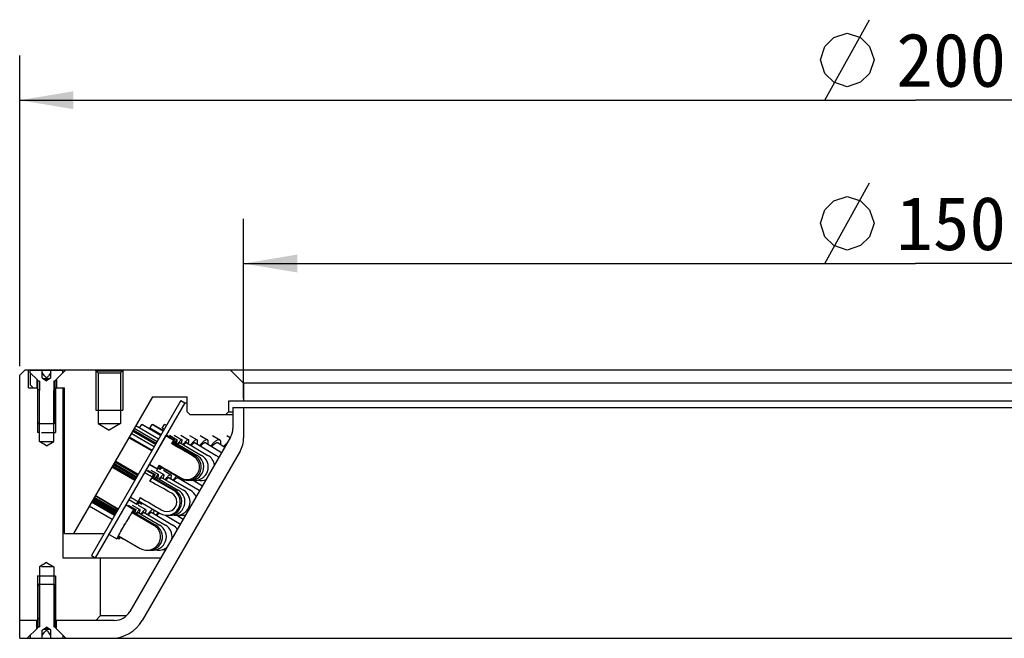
# Model space of a CAD drawing. Header units: millimetres. Extents: x 72 to 224, y 17 to 261.
# Tile 2 of 3: x 84 to 139, y 227 to 261. Entities that reach past the tile are written whole.
import ezdxf
from ezdxf.enums import TextEntityAlignment as Align

# ---------------------------------------------------------------- set-up
doc = ezdxf.new("R2010")
doc.units = ezdxf.units.MM
doc.header["$LTSCALE"] = 23.1
doc.layers.get('0').update_dxf_attribs({"linetype": 'CONTINUOUS'})
doc.layers.add('00_COMPONENTS', color=7, linetype='CONTINUOUS')
doc.layers.add('51__DRAFT_DIMS', color=7, linetype='CONTINUOUS')
doc.styles.get("Standard").update_dxf_attribs({"font": 'simfang.ttf'})
doc.dimstyles.new('DIMSTYLE_2', dxfattribs={"dimtxt": 3, "dimasz": 3, "dimexe": 2.5, "dimexo": 0.5, "dimgap": 0.75, "dimtad": 1, "dimlfac": 2, "dimdsep": 46, "dimtxsty": 'STANDARD', "dimblk": '_FILLED', "dimblk1": '_FILLED', "dimblk2": '_FILLED', "dimcen": 0.09, "dimclrt": 3, "dimazin": 2, "dimtp": 0.5, "dimtm": 0.5, "dimtfac": 1, "dimtofl": 0, "dimtmove": 0, "dimatfit": 3, "dimldrblk": '_FILLED', "dimfxl": 1, "dimtolj": 1, "dimarcsym": 0})

# ---------------------------------------------------------------- blocks, each defined once
blk = doc.blocks.new('_FILLED')
at = {"color": 0, "linetype": 'ByBlock'}
blk.add_solid([(0, 0), (-1, 0.167), (-1, -0.167)], dxfattribs=at)
blk = doc.blocks.new('*D2')
at = {"layer": '51__DRAFT_DIMS', "color": 4}
for p, q in [((96.952, 240.129), (96.952, 250.166)), ((171.952, 240.129), (171.952, 250.166)), ((96.952, 247.666), (134.452, 247.666)), ((171.952, 247.666), (134.452, 247.666))]:
    blk.add_line(p, q, dxfattribs=at)
at = {"layer": '51__DRAFT_DIMS', "color": 4, "xscale": 3, "yscale": 3, "zscale": 3, "rotation": 180}
blk.add_blockref('_FILLED', (96.952, 247.666), dxfattribs=at)
at = {"layer": '51__DRAFT_DIMS', "color": 4, "xscale": 3, "yscale": 3, "zscale": 3}
blk.add_blockref('_FILLED', (171.952, 247.666), dxfattribs=at)
at = {"layer": '51__DRAFT_DIMS', "color": 3}
blk.add_text('150', height=3, dxfattribs=at).set_placement((136.452, 248.416), align=Align.CENTER)
blk = doc.blocks.new('*D3')
at = {"layer": '51__DRAFT_DIMS', "color": 4}
for p, q in [((84.452, 241.928), (84.452, 259.29)), ((184.452, 241.929), (184.452, 259.29)), ((84.452, 256.79), (134.452, 256.79)), ((184.452, 256.79), (134.452, 256.79))]:
    blk.add_line(p, q, dxfattribs=at)
at = {"layer": '51__DRAFT_DIMS', "color": 4, "xscale": 3, "yscale": 3, "zscale": 3, "rotation": 180}
blk.add_blockref('_FILLED', (84.452, 256.79), dxfattribs=at)
at = {"layer": '51__DRAFT_DIMS', "color": 4, "xscale": 3, "yscale": 3, "zscale": 3}
blk.add_blockref('_FILLED', (184.452, 256.79), dxfattribs=at)
at = {"layer": '51__DRAFT_DIMS', "color": 3}
blk.add_text('200', height=3, dxfattribs=at).set_placement((136.452, 257.54), align=Align.CENTER)

msp = doc.modelspace()

# ---------------------------------------------------------------- linework, layer by layer
at = {"layer": '00_COMPONENTS', "color": 7}
for p, q in [((84.7525, 241.7288), (84.4521, 241.4285)), ((84.4521, 226.7288), (84.4521, 241.4285)), ((84.7525, 241.7288), (183.8485, 241.7288)), ((84.9521, 240.7288), (84.9521, 241.7288)), ((85.0396, 241.7113), (86.8646, 241.7113)), ((85.0396, 241.5663), (85.0396, 241.7113)), ((85.4403, 241.1656), (85.0396, 241.5663)), ((85.0521, 240.8788), (85.0521, 241.5538)), ((85.0553, 241.7106), (85.0557, 241.7288)), ((85.7132, 241.2803), (85.7132, 241.7113)), ((85.846, 241.3863), (85.7132, 241.5742)), ((86.191, 241.5742), (86.0582, 241.3863)), ((86.191, 241.2803), (86.191, 241.7113)), ((86.4639, 241.1656), (87.0271, 241.7288)), ((86.8646, 241.5663), (86.8646, 241.7113)), ((88.6521, 241.7288), (88.8271, 241.5538)), ((88.7021, 241.6788), (90.2021, 241.6788)), ((88.8271, 241.5538), (90.0771, 241.5538)), ((88.8271, 241.5538), (88.8271, 238.7288)), ((90.2521, 241.7288), (90.0771, 241.5538)), ((90.0771, 241.5538), (90.0771, 238.7288)), ((96.9521, 240.9788), (96.2021, 241.7288)), ((85.2021, 240.7288), (85.0521, 240.8788)), ((85.4021, 241.2038), (85.4021, 240.7288)), ((85.5521, 241.0949), (85.4696, 241.0949)), ((85.4696, 238.7613), (85.4696, 241.0949)), ((85.7132, 241.2803), (85.9521, 241.1113)), ((85.7753, 241.2363), (86.1289, 241.2363)), ((85.9521, 241.2363), (85.8932, 241.153)), ((85.9521, 241.1113), (85.9521, 241.2803)), ((86.191, 241.2803), (85.9521, 241.1113)), ((86.011, 241.153), (85.9521, 241.2363)), ((86.4346, 241.0949), (86.3521, 241.0949)), ((86.4346, 238.7613), (86.4346, 241.0949)), ((86.5021, 241.2038), (86.5021, 240.7288)), ((171.9521, 240.9788), (96.9521, 240.9788)), ((96.9521, 240.9788), (96.9521, 239.9788)), ((84.9521, 240.7288), (85.4696, 240.7288)), ((85.5521, 240.5663), (85.3896, 240.7288)), ((85.5555, 240.5663), (85.5521, 240.5663)), ((85.5521, 237.7288), (85.5521, 240.5663)), ((86.3521, 240.5663), (86.5146, 240.7288)), ((86.3521, 237.7288), (86.3521, 240.5663)), ((86.4346, 240.7288), (86.9521, 240.7288)), ((86.4347, 240.6663), (86.4521, 240.6663)), ((86.8521, 240.7288), (86.8521, 231.2288)), ((86.9521, 232.5834), (86.9521, 240.7288)), ((91.8662, 240.2288), (87.4521, 232.5834)), ((91.8662, 240.2288), (93.8021, 240.2288)), ((93.8021, 239.3788), (93.8021, 240.2288)), ((93.4521, 240.0141), (88.4521, 231.3538)), ((93.6686, 239.8891), (88.6686, 231.2288)), ((93.4521, 240.0141), (93.6686, 239.8891)), ((93.6686, 239.8891), (93.8021, 239.8891)), ((172.8021, 239.9788), (96.1021, 239.9788)), ((96.1021, 239.9788), (96.1021, 239.3788)), ((88.7021, 239.4788), (90.2021, 239.4788)), ((93.8021, 239.3788), (93.9521, 239.2288)), ((93.9521, 239.2288), (96.3521, 239.2288)), ((95.9521, 239.2288), (96.1021, 239.3788)), ((96.1021, 239.3788), (96.3521, 239.3788)), ((96.3521, 239.6288), (172.5521, 239.6288)), ((96.3521, 239.6288), (96.3521, 238.4574)), ((96.9521, 239.6288), (96.9521, 237.9306)), ((85.4696, 238.7613), (85.5196, 238.7113)), ((85.4696, 238.7599), (85.5521, 238.7599)), ((86.3846, 238.7113), (85.5196, 238.7113)), ((86.3521, 238.7599), (86.4346, 238.7599)), ((86.4346, 238.7613), (86.3846, 238.7113)), ((88.8271, 238.7288), (89.4521, 238.3533)), ((88.8271, 238.7288), (90.0771, 238.7288)), ((90.0771, 238.7288), (89.4521, 238.3533)), ((92.206, 237.8558), (90.9299, 238.6071)), ((91.1481, 238.4787), (91.2681, 238.6817)), ((91.2681, 238.6817), (91.316, 238.6579)), ((92.3208, 238.0546), (91.2681, 238.6817)), ((92.3229, 238.0582), (91.316, 238.6579)), ((91.7188, 238.4665), (91.8456, 238.6817)), ((91.8456, 238.6817), (91.9059, 238.6579)), ((92.4663, 238.3066), (91.8456, 238.6817)), ((92.4717, 238.316), (91.9059, 238.6579)), ((92.408, 238.4665), (92.5341, 238.6817)), ((92.5341, 238.6817), (92.6067, 238.6579)), ((92.6439, 238.6142), (92.5341, 238.6817)), ((92.6528, 238.6296), (92.6067, 238.6579)), ((85.5523, 238.2288), (85.4521, 238.2288)), ((85.6693, 238.2288), (86.4521, 238.2288)), ((91.963, 237.4349), (90.6806, 238.1753)), ((92.0356, 237.5606), (90.7535, 238.3015)), ((92.0641, 237.61), (90.7832, 238.3529)), ((92.1207, 237.7081), (90.8418, 238.4545)), ((92.5994, 238.0387), (91.6917, 236.4666)), ((92.3414, 238.0902), (91.7188, 238.4665)), ((92.5192, 238.3982), (92.408, 238.4665)), ((92.6001, 238.0383), (92.5994, 238.0387)), ((92.6632, 238.0744), (93.0958, 237.8244)), ((92.8156, 238.0737), (93.2466, 237.8237)), ((93.0788, 238.0724), (93.5072, 237.8224)), ((93.4522, 238.0705), (93.8767, 237.8205)), ((93.9347, 238.068), (94.3544, 237.818)), ((94.5253, 238.0649), (94.939, 237.8149)), ((95.2223, 238.0611), (95.6289, 237.8111)), ((96.0241, 238.0566), (96.208, 237.9412)), ((85.9521, 237.4885), (85.5521, 237.7288)), ((85.5521, 237.7288), (86.3521, 237.7288)), ((85.9521, 237.4885), (86.3521, 237.7288)), ((91.8247, 237.1953), (90.5423, 237.9358)), ((91.8388, 237.2198), (90.5564, 237.9602)), ((96.2181, 237.9574), (90.6013, 228.2288)), ((93.0329, 237.7895), (92.927, 237.6061)), ((92.9957, 237.6512), (94.2069, 236.9512)), ((93.1463, 237.6506), (94.3532, 236.9506)), ((93.4064, 237.6496), (94.6058, 236.9496)), ((93.7753, 237.6482), (94.9641, 236.9482)), ((94.252, 237.6462), (95.4272, 236.9462)), ((94.8355, 237.6438), (95.7263, 237.1055)), ((95.5242, 237.6408), (95.9014, 237.4088)), ((96.7512, 237.1806), (91.2942, 227.7288)), ((90.9162, 235.6218), (89.6358, 236.3657)), ((90.9549, 235.6887), (89.6745, 236.4326)), ((90.9643, 235.7051), (89.684, 236.449)), ((90.9724, 235.7191), (89.6942, 236.4669)), ((90.985, 235.741), (89.7069, 236.4887)), ((91.0365, 235.8302), (89.7584, 236.5779)), ((91.0492, 235.852), (89.771, 236.5998)), ((91.0664, 235.8819), (89.7912, 236.6349)), ((91.6917, 236.4666), (91.6924, 236.4662)), ((91.7125, 236.4294), (92.1451, 236.1794)), ((92.2302, 236.3993), (92.1243, 236.2158)), ((92.2451, 236.3525), (93.4564, 235.6525)), ((90.8744, 235.5493), (89.592, 236.2898)), ((90.8776, 235.5549), (89.5952, 236.2954)), ((90.901, 235.5954), (89.6192, 236.3369)), ((90.9073, 235.6064), (89.6255, 236.3478)), ((90.398, 235.901), (89.6264, 236.3493)), ((91.4124, 235.9868), (91.4148, 235.9854)), ((91.4993, 236.126), (91.9323, 235.876)), ((91.5806, 236.1256), (92.0128, 235.8756)), ((91.7705, 236.1247), (92.2008, 235.8747)), ((92.0686, 236.1233), (92.4959, 235.8733)), ((92.1949, 236.2372), (92.2934, 236.1801)), ((92.4742, 236.1213), (92.8975, 235.8713)), ((91.8472, 235.7399), (91.7186, 235.5171)), ((91.8323, 235.7028), (93.0447, 235.0028)), ((91.9126, 235.7025), (93.1227, 235.0025)), ((92.1003, 235.7018), (93.3051, 235.0018)), ((92.3949, 235.7007), (93.5915, 235.0007)), ((92.7958, 235.6991), (93.9812, 234.9991)), ((93.3019, 235.6971), (94.4731, 234.9971)), ((94.1386, 235.5572), (94.6524, 235.2455)), ((94.7994, 235.5837), (94.835, 235.5618)), ((89.7415, 233.5871), (88.4592, 234.3278)), ((89.7434, 233.5903), (88.4611, 234.331)), ((89.7509, 233.6034), (88.4686, 234.344)), ((89.7527, 233.6066), (88.4705, 234.3472)), ((89.762, 233.6226), (88.4806, 234.3647)), ((89.7669, 233.6311), (88.4855, 234.3732)), ((89.7869, 233.6657), (88.5055, 234.4078)), ((89.7918, 233.6742), (88.5104, 234.4163)), ((89.8093, 233.7045), (88.5295, 234.4494)), ((89.8172, 233.7183), (88.5374, 234.4632)), ((89.8497, 233.7746), (88.5699, 234.5195)), ((89.8577, 233.7884), (88.5779, 234.5333)), ((89.8838, 233.8335), (88.6064, 234.5826)), ((89.8948, 233.8527), (88.6174, 234.6018)), ((89.9399, 233.9308), (88.6625, 234.6799)), ((89.951, 233.9499), (88.6736, 234.699)), ((90.3915, 234.1774), (90.8243, 233.9274)), ((90.5108, 234.1768), (90.9425, 233.9268)), ((90.5493, 234.4806), (90.9823, 234.2306)), ((90.6289, 234.6241), (90.6264, 234.6255)), ((90.7363, 234.1758), (91.1658, 233.9258)), ((91.0047, 234.2637), (91.0614, 234.231)), ((91.1862, 234.5951), (91.0576, 234.3724)), ((91.0675, 234.1742), (91.4938, 233.9242)), ((91.0823, 234.4038), (92.2946, 233.7038)), ((91.0876, 234.4006), (91.0869, 234.3995)), ((91.1274, 234.301), (91.2463, 234.2319)), ((89.6165, 233.3706), (88.3343, 234.1113)), ((90.7243, 233.7542), (91.9362, 233.0542)), ((90.8422, 233.7538), (92.0509, 233.0538)), ((91.0652, 233.7529), (92.2677, 233.0529)), ((91.3926, 233.7517), (92.5862, 233.0517)), ((91.8237, 233.7501), (93.0056, 233.0501)), ((92.5921, 233.6074), (93.42, 233.1109)), ((93.2258, 233.6037), (93.58, 233.3881)), ((86.9521, 232.5834), (89.162, 232.5834)), ((89.4412, 232.5321), (89.874, 232.2821)), ((89.9108, 232.3287), (89.9902, 232.2827)), ((89.974, 232.4553), (91.1859, 231.7553)), ((90.0724, 232.3638), (90.21, 232.2837)), ((85.9521, 230.9692), (85.5521, 230.7288)), ((85.9521, 230.9692), (86.3521, 230.7288)), ((86.8521, 231.2288), (92.3334, 231.2288)), ((88.4521, 231.3538), (88.6686, 231.2288)), ((88.9521, 231.2288), (88.9521, 227.9788)), ((85.5521, 230.7288), (85.5521, 227.8788)), ((86.3521, 230.7288), (85.6693, 230.7288)), ((86.3521, 230.7288), (86.3521, 227.8788)), ((85.4521, 230.2288), (86.4521, 230.2288)), ((85.4696, 229.6963), (85.5196, 229.7463)), ((85.5521, 229.6977), (85.4696, 229.6977)), ((85.4696, 229.6963), (85.4696, 227.3627)), ((85.5196, 229.7463), (86.3846, 229.7463)), ((86.4346, 229.6977), (86.3521, 229.6977)), ((86.4346, 229.6963), (86.3846, 229.7463)), ((86.4346, 229.6963), (86.4346, 227.3627)), ((85.4751, 227.7288), (84.4521, 227.7288)), ((85.5521, 227.8788), (85.4021, 227.7288)), ((85.4021, 227.2538), (85.4021, 227.7288)), ((85.4696, 227.7788), (85.4521, 227.7788)), ((86.3521, 227.8788), (86.5021, 227.7288)), ((86.4521, 227.7788), (86.4347, 227.7788)), ((89.7353, 227.7288), (86.5021, 227.7288)), ((86.5021, 227.2538), (86.5021, 227.7288)), ((88.9521, 227.9788), (88.7021, 227.7288)), ((90.3951, 227.9788), (88.9521, 227.9788)), ((84.8771, 226.7288), (85.4403, 227.292)), ((85.4068, 227.2538), (85.4021, 227.2538)), ((85.4696, 227.3627), (85.5521, 227.3627)), ((85.7132, 227.1774), (85.9521, 227.3463)), ((85.7132, 226.7463), (85.7132, 227.1774)), ((85.7132, 226.8835), (85.846, 227.0713)), ((86.1289, 227.2213), (85.7753, 227.2213)), ((85.9521, 227.2213), (85.8932, 227.3047)), ((86.191, 227.1774), (85.9521, 227.3463)), ((85.9521, 227.1774), (85.9521, 227.3463)), ((85.9521, 227.2213), (86.011, 227.3047)), ((86.191, 226.8835), (86.0582, 227.0713)), ((86.191, 226.7463), (86.191, 227.1774)), ((86.3521, 227.3627), (86.4346, 227.3627)), ((87.0271, 226.7288), (86.4639, 227.292)), ((86.4974, 227.2538), (86.5021, 227.2538)), ((84.4521, 226.7288), (184.4521, 226.7288)), ((85.0396, 226.8913), (85.0396, 226.7463)), ((85.0396, 226.7463), (86.8646, 226.7463)), ((86.8646, 226.8913), (86.8646, 226.7463))]:
    msp.add_line(p, q, dxfattribs=at)
at = {"layer": '00_COMPONENTS', "color": 4}
for p, q in [((88.7021, 241.6788), (88.7021, 239.4788)), ((90.2021, 241.6788), (90.2021, 239.4788)), ((85.5521, 241.0949), (85.5521, 240.5663)), ((86.3521, 241.0949), (86.3521, 240.5663)), ((85.4521, 240.6663), (85.4521, 238.2288)), ((86.4521, 240.6663), (86.4521, 238.2288)), ((85.4521, 230.2288), (85.4521, 227.7788)), ((86.4521, 230.2288), (86.4521, 227.7788)), ((85.5521, 227.8788), (85.5521, 227.3627)), ((86.3521, 227.8788), (86.3521, 227.3627))]:
    msp.add_line(p, q, dxfattribs=at)
at = {"layer": '00_COMPONENTS', "color": 7}
for centre, radius, start, end in [((85.3696, 241.0949), 0.1, 0, 45), ((86.5346, 241.0949), 0.1, 135, 180), ((95.3521, 238.4574), 1, 330, 360), ((95.4521, 237.9306), 1.5, 330, 360), ((93.7924, 236.3019), 0.6999, 239.87279, 60.12612), ((93.8316, 236.3019), 0.75, 239.97547, 59.97547), ((93.9769, 236.3019), 0.75, 264.55181, 59.88648), ((94.2277, 236.3019), 0.75, 260.39378, 59.73165), ((94.5835, 236.3019), 0.75, 8.37025, 59.50956), ((95.0433, 236.3019), 0.75, 45.34394, 59.21816), ((95.4353, 234.0206), 2.4168, 139.5152, 140.93405), ((96.0321, 234.0209), 2.3624, 139.59345, 140.69012), ((94.5835, 236.3019), 0.75, 256.29086, 291.6282), ((95.0433, 236.3019), 0.75, 252.1362, 254.65098), ((92.6696, 234.3533), 0.75, 239.99813, 59.99813), ((92.6696, 234.3533), 0.5468, 239.42566, 60.57059), ((92.7472, 234.3533), 0.75, 267.07359, 59.95203), ((92.9284, 234.3533), 0.75, 263.07804, 59.84377), ((93.2128, 234.3533), 0.75, 259.08777, 59.6724), ((93.5998, 234.3533), 0.75, 21.60854, 59.43643), ((94.0883, 234.3533), 0.75, 56.75477, 59.13374), ((94.5715, 232.0045), 2.51, 140.40315, 140.87897), ((93.7373, 232.6049), 1.4228, 135.39581, 138.07378), ((95.0781, 232.1028), 2.3056, 139.05032, 140.71778), ((93.5998, 234.3533), 0.75, 255.06443, 278.37862), ((91.5611, 232.4048), 0.75, 239.98868, 59.98868), ((91.675, 232.4048), 0.75, 265.63546, 59.92261), ((91.8904, 232.4048), 0.75, 261.802, 59.797), ((92.2068, 232.4048), 0.75, 351.53348, 59.61079), ((92.6234, 232.4048), 0.75, 33.29613, 59.36242), ((92.2068, 232.4048), 0.75, 257.84466, 308.46849), ((92.6234, 232.4048), 0.75, 253.89801, 266.70921), ((89.7353, 228.7288), 1, 270, 330), ((89.5621, 228.7288), 2, 270, 330), ((85.3696, 227.3627), 0.1, 315, 360), ((86.5346, 227.3627), 0.1, 180, 225)]:
    msp.add_arc(centre, radius, start, end, dxfattribs=at)
for centre, major_axis, ratio, start_param, end_param in [((85.9521, 241.3863), (-0.1386, 0.1386), 0.4142136, 1.1780972, 1.9634954), ((85.9521, 241.3863), (0.1386, 0.1386), 0.4142136, -1.9634954, -1.1780972), ((134.4521, 212.8264), (-143.3133, 82.7438), 0.0057407, -1.274289, -1.2711332), ((134.4521, 212.8264), (-113.1421, 65.324), 0.0057407, -1.2031921, -1.191683), ((134.4521, 212.8264), (-143.3133, 82.7438), 0.0057407, 1.2711333, 1.274289), ((134.4521, 212.8264), (-113.1421, 65.324), 0.0057407, 1.191683, 1.2031921), ((134.4521, 210.2284), (77.3217, -44.645), 0.0106401, 2.1604997, 2.1672153), ((134.4521, 210.2284), (61.0434, -35.2461), 0.0106401, 2.3247813, 2.3523903), ((134.4521, 210.2284), (77.3217, -44.645), 0.0106401, -2.1672147, -2.1604997), ((134.4521, 210.2284), (61.0434, -35.2461), 0.0106401, -2.3523903, -2.3247813), ((85.9521, 227.0713), (0.1386, 0.1386), 0.4142136, 1.1780972, 1.9634954), ((85.9521, 227.0713), (-0.1386, 0.1386), 0.4142136, -1.9634954, -1.1780972)]:
    msp.add_ellipse(centre, major_axis=major_axis, ratio=ratio, start_param=start_param, end_param=end_param, dxfattribs=at)
for points, knots in [([(93.0958, 237.8244), (93.0952, 237.8247), (93.0929, 237.8243), (93.0878, 237.8203), (93.0785, 237.8103), (93.0647, 237.7927), (93.0465, 237.7676), (93.0242, 237.7353), (92.9981, 237.6961), (92.9684, 237.6504), (92.9475, 237.6176), (92.9366, 237.6002)], [0, 0, 0, 0, 0.0076132, 0.0213992, 0.071681, 0.153208, 0.265588, 0.4078829, 0.5788174, 0.776809, 1, 1, 1, 1]), ([(92.9957, 237.6512), (92.9951, 237.6516), (92.9929, 237.6509), (92.99, 237.6484), (92.9857, 237.6441), (92.9776, 237.6346), (92.9649, 237.6178), (92.9543, 237.6028), (92.9482, 237.594)], [0, 0, 0, 0, 0.0263943, 0.0774686, 0.1575081, 0.267237, 0.5756143, 1, 1, 1, 1]), ([(93.0151, 237.6401), (93.0221, 237.6536), (93.0351, 237.6791), (93.0529, 237.715), (93.0678, 237.7461), (93.0796, 237.7721), (93.0884, 237.7928), (93.0941, 237.8081), (93.0966, 237.8177), (93.0969, 237.8225), (93.0963, 237.8241), (93.0958, 237.8244)], [0, 0, 0, 0, 0.2251453, 0.423593, 0.5940319, 0.735335, 0.846641, 0.9273533, 0.9774356, 0.9915421, 1, 1, 1, 1]), ([(93.2466, 237.8237), (93.2441, 237.8251), (93.2381, 237.8242), (93.231, 237.8204), (93.2238, 237.8154), (93.2155, 237.8085), (93.2021, 237.7958), (93.183, 237.775), (93.1574, 237.7444), (93.1281, 237.7068), (93.0954, 237.6625), (93.0728, 237.6305), (93.0609, 237.6135)], [0, 0, 0, 0, 0.0311533, 0.0550022, 0.0856261, 0.1233758, 0.1683717, 0.280113, 0.4203852, 0.5881367, 0.7819217, 1, 1, 1, 1]), ([(93.1463, 237.6506), (93.1438, 237.6521), (93.138, 237.6505), (93.1313, 237.6464), (93.1242, 237.6408), (93.116, 237.6333), (93.1026, 237.6197), (93.0925, 237.608), (93.0855, 237.5995)], [0, 0, 0, 0, 0.1032136, 0.1871781, 0.2967025, 0.4327124, 0.5954151, 1, 1, 1, 1]), ([(93.188, 237.6267), (93.1943, 237.6406), (93.2058, 237.667), (93.2211, 237.7044), (93.2334, 237.7369), (93.2426, 237.7645), (93.2486, 237.7869), (93.2513, 237.8024), (93.2515, 237.8121), (93.2508, 237.8183), (93.2487, 237.8224), (93.2466, 237.8237)], [0, 0, 0, 0, 0.2185424, 0.4116145, 0.5780188, 0.7168246, 0.827455, 0.9098575, 0.940832, 0.9654833, 1, 1, 1, 1]), ([(93.5072, 237.8224), (93.5053, 237.8235), (93.5006, 237.8249), (93.4926, 237.8244), (93.4835, 237.8214), (93.4685, 237.8138), (93.4468, 237.7977), (93.4178, 237.7712), (93.3843, 237.7359), (93.3466, 237.6922), (93.3053, 237.6406), (93.277, 237.6033), (93.2623, 237.5834)], [0, 0, 0, 0, 0.0187831, 0.0405176, 0.0671661, 0.0997709, 0.1845977, 0.296594, 0.4354617, 0.6001137, 0.788954, 1, 1, 1, 1]), ([(93.4064, 237.6496), (93.4042, 237.6509), (93.3984, 237.652), (93.3888, 237.6496), (93.3776, 237.6438), (93.3644, 237.6345), (93.3494, 237.6219), (93.3254, 237.5988), (93.3074, 237.5789), (93.2949, 237.5645)], [0, 0, 0, 0, 0.0507865, 0.1155744, 0.2015936, 0.3116399, 0.4466646, 0.606721, 1, 1, 1, 1]), ([(93.4701, 237.6125), (93.4756, 237.6269), (93.4857, 237.6542), (93.4987, 237.6931), (93.5084, 237.7272), (93.515, 237.7564), (93.5183, 237.7806), (93.5185, 237.7975), (93.5166, 237.8083), (93.5139, 237.8159), (93.5102, 237.8206), (93.5072, 237.8224)], [0, 0, 0, 0, 0.2100762, 0.3963755, 0.5578735, 0.6939125, 0.8042876, 0.8896236, 0.9236297, 0.9526168, 1, 1, 1, 1]), ([(93.8767, 237.8205), (93.874, 237.8221), (93.8675, 237.8245), (93.8566, 237.8249), (93.8443, 237.8224), (93.8244, 237.8149), (93.7962, 237.7976), (93.7593, 237.768), (93.7173, 237.7282), (93.671, 237.6786), (93.6208, 237.6199), (93.5869, 237.5773), (93.5694, 237.5546)], [0, 0, 0, 0, 0.0227486, 0.0478924, 0.0772226, 0.1118359, 0.1990048, 0.311545, 0.4493309, 0.6112406, 0.7955304, 1, 1, 1, 1]), ([(93.7753, 237.6482), (93.7719, 237.6502), (93.7629, 237.6524), (93.748, 237.6495), (93.7307, 237.6418), (93.7108, 237.6291), (93.6885, 237.6115), (93.6637, 237.5891), (93.6368, 237.562), (93.6186, 237.5421), (93.6091, 237.5314)], [0, 0, 0, 0, 0.0559308, 0.1244847, 0.2127623, 0.3237047, 0.458238, 0.6163039, 0.7972341, 1, 1, 1, 1]), ([(93.8608, 237.598), (93.8656, 237.6128), (93.8744, 237.641), (93.8849, 237.6813), (93.8922, 237.717), (93.8962, 237.7479), (93.8969, 237.7738), (93.8942, 237.7946), (93.888, 237.8107), (93.8807, 237.8182), (93.8767, 237.8205)], [0, 0, 0, 0, 0.2011984, 0.3805189, 0.5371585, 0.6707411, 0.781448, 0.87049, 0.9410236, 1, 1, 1, 1]), ([(94.3544, 237.818), (94.3507, 237.8202), (94.3423, 237.8236), (94.3281, 237.8251), (94.3123, 237.8233), (94.2873, 237.8161), (94.2522, 237.7978), (94.2067, 237.7654), (94.1559, 237.7211), (94.1006, 237.6658), (94.0415, 237.6001), (94.002, 237.5521), (93.9817, 237.5266)], [0, 0, 0, 0, 0.0261004, 0.0542334, 0.0860206, 0.1225475, 0.212073, 0.3252962, 0.4622098, 0.6216465, 0.8017136, 1, 1, 1, 1]), ([(94.252, 237.6462), (94.2472, 237.6491), (94.2348, 237.6526), (94.2139, 237.6498), (94.1899, 237.6404), (94.1628, 237.6244), (94.1326, 237.602), (94.0996, 237.5734), (94.0642, 237.5388), (94.0403, 237.5132), (94.028, 237.4995)], [0, 0, 0, 0, 0.0604743, 0.1324965, 0.222958, 0.334845, 0.4690379, 0.6253125, 0.8027595, 1, 1, 1, 1]), ([(94.3589, 237.5827), (94.3631, 237.598), (94.3705, 237.6272), (94.3789, 237.6688), (94.3837, 237.7064), (94.3861, 237.7559), (94.3783, 237.8038), (94.3544, 237.818)], [0, 0, 0, 0, 0.1951185, 0.3700566, 0.5242422, 0.6575454, 1, 1, 1, 1]), ([(94.939, 237.8149), (94.9343, 237.8178), (94.9238, 237.8223), (94.9061, 237.8251), (94.8865, 237.8241), (94.8561, 237.8173), (94.8135, 237.7984), (94.7591, 237.7632), (94.6991, 237.7147), (94.6345, 237.6536), (94.5665, 237.581), (94.5215, 237.5277), (94.4986, 237.4994)], [0, 0, 0, 0, 0.028994, 0.0597646, 0.0937849, 0.1321037, 0.223934, 0.3379282, 0.4741445, 0.6313527, 0.8075099, 1, 1, 1, 1]), ([(94.8355, 237.6438), (94.8291, 237.6477), (94.8129, 237.6527), (94.7854, 237.6502), (94.7542, 237.6393), (94.7193, 237.6202), (94.6808, 237.5931), (94.6393, 237.5583), (94.5952, 237.5162), (94.5658, 237.485), (94.5508, 237.4684)], [0, 0, 0, 0, 0.0645268, 0.1397448, 0.2323033, 0.3451649, 0.4791325, 0.6337948, 0.8079841, 1, 1, 1, 1]), ([(94.9632, 237.5668), (94.9701, 237.5967), (94.978, 237.6397), (94.9817, 237.6946), (94.9807, 237.7288), (94.9761, 237.7581), (94.9678, 237.7826), (94.9557, 237.802), (94.9447, 237.8114), (94.939, 237.8149)], [0, 0, 0, 0, 0.3507723, 0.4989298, 0.6288481, 0.7413089, 0.8381015, 0.9225516, 1, 1, 1, 1]), ([(95.6289, 237.8111), (95.6232, 237.8147), (95.6104, 237.8205), (95.589, 237.8248), (95.5654, 237.8247), (95.5293, 237.8187), (95.4789, 237.7992), (95.415, 237.7615), (95.3454, 237.7088), (95.2715, 237.642), (95.1947, 237.5624), (95.1443, 237.5038), (95.1188, 237.4727)], [0, 0, 0, 0, 0.0315354, 0.0646561, 0.1007097, 0.1406982, 0.2347551, 0.3495773, 0.4852409, 0.6404342, 0.8129594, 1, 1, 1, 1]), ([(95.5242, 237.6408), (95.516, 237.6458), (95.4957, 237.6526), (95.4611, 237.6508), (95.4222, 237.6386), (95.379, 237.6164), (95.332, 237.5847), (95.2817, 237.5437), (95.229, 237.4942), (95.1942, 237.4574), (95.1765, 237.4377)], [0, 0, 0, 0, 0.068209, 0.1464062, 0.2409885, 0.3548475, 0.4886777, 0.6418708, 0.8129859, 1, 1, 1, 1]), ([(95.6721, 237.5501), (95.6779, 237.5809), (95.6856, 237.6372), (95.6841, 237.705), (95.674, 237.7492), (95.6631, 237.7754), (95.6483, 237.7965), (95.6356, 237.807), (95.6289, 237.8111)], [0, 0, 0, 0, 0.3380668, 0.6111771, 0.7248002, 0.8251683, 0.915389, 1, 1, 1, 1]), ([(96.0486, 237.6638), (96.0126, 237.6323), (95.9405, 237.5622), (95.8742, 237.4868), (95.8409, 237.4462)], [0, 0, 0, 0, 0.4766088, 1, 1, 1, 1]), ([(92.2408, 236.3929), (92.2327, 236.3773), (92.2175, 236.3478), (92.1965, 236.3062), (92.179, 236.2702), (92.1649, 236.24), (92.1544, 236.2159), (92.1476, 236.1981), (92.1444, 236.1871), (92.1438, 236.1815), (92.1445, 236.1797), (92.1451, 236.1794)], [0, 0, 0, 0, 0.2243348, 0.42262, 0.5933063, 0.7350724, 0.8468499, 0.9279152, 0.9780485, 0.9919774, 1, 1, 1, 1]), ([(92.2451, 236.3525), (92.2443, 236.353), (92.2442, 236.357), (92.2458, 236.3629), (92.2493, 236.3732), (92.2524, 236.3808), (92.2543, 236.3853)], [0, 0, 0, 0, 0.08626, 0.2761644, 0.5805117, 1, 1, 1, 1]), ([(91.9323, 235.876), (91.9324, 235.876), (91.9324, 235.8756), (91.9321, 235.8746), (91.9312, 235.8723), (91.9295, 235.8686), (91.9271, 235.8635), (91.9238, 235.857), (91.9197, 235.8492), (91.9149, 235.84), (91.9069, 235.825), (91.895, 235.8031), (91.8784, 235.773), (91.859, 235.738), (91.8451, 235.713), (91.8377, 235.6998)], [0, 0, 0, 0, 0.0014528, 0.0046597, 0.0169643, 0.0372675, 0.0655666, 0.1018261, 0.1459993, 0.1980085, 0.2577628, 0.4001128, 0.5720804, 0.7725065, 1, 1, 1, 1]), ([(91.8472, 235.7399), (91.8535, 235.7504), (91.8654, 235.7701), (91.882, 235.7977), (91.8964, 235.8212), (91.9069, 235.8383), (91.9141, 235.8497), (91.9186, 235.8568), (91.9224, 235.8627), (91.9256, 235.8675), (91.9282, 235.8712), (91.9302, 235.874), (91.9313, 235.8752), (91.9321, 235.8761), (91.9323, 235.876)], [0, 0, 0, 0, 0.2287718, 0.4297351, 0.6016299, 0.7435745, 0.8030776, 0.8548311, 0.8987605, 0.9348024, 0.9629241, 0.9831073, 0.9953672, 1, 1, 1, 1]), ([(92.0128, 235.8756), (92.011, 235.8767), (92.0066, 235.8748), (92.0019, 235.8713), (91.9964, 235.8664), (91.9901, 235.8599), (91.9796, 235.8482), (91.9644, 235.8293), (91.9437, 235.8018), (91.9091, 235.7534), (91.8822, 235.7136), (91.8633, 235.6851)], [0, 0, 0, 0, 0.0248146, 0.0469045, 0.0763479, 0.1133275, 0.1578773, 0.2695601, 0.4107795, 0.5805217, 1, 1, 1, 1]), ([(91.9398, 235.6869), (91.9524, 235.7126), (91.9697, 235.7489), (91.9899, 235.7944), (92.0008, 235.8209), (92.0078, 235.8399), (92.0116, 235.8524), (92.0135, 235.8597), (92.0146, 235.8657), (92.015, 235.8708), (92.0143, 235.8748), (92.0128, 235.8756)], [0, 0, 0, 0, 0.4201441, 0.5894355, 0.7300144, 0.8411014, 0.8854363, 0.9222938, 0.9517446, 0.9740096, 1, 1, 1, 1]), ([(92.2008, 235.8747), (92.1994, 235.8755), (92.1958, 235.8764), (92.1897, 235.8753), (92.1826, 235.8722), (92.1745, 235.8671), (92.1652, 235.8599), (92.1502, 235.8467), (92.1289, 235.825), (92.1008, 235.7927), (92.0688, 235.753), (92.0332, 235.7062), (92.0087, 235.6725), (91.9959, 235.6545)], [0, 0, 0, 0, 0.0156246, 0.0347863, 0.0595187, 0.0907519, 0.1288986, 0.1741177, 0.2858672, 0.4256036, 0.5922572, 0.784333, 1, 1, 1, 1]), ([(92.1451, 236.1794), (92.1456, 236.1791), (92.1473, 236.1793), (92.1513, 236.1819), (92.1583, 236.1889), (92.1687, 236.2015), (92.1823, 236.2194), (92.1989, 236.2427), (92.2184, 236.2711), (92.2406, 236.3044), (92.2562, 236.3284), (92.2645, 236.3411)], [0, 0, 0, 0, 0.0084581, 0.0225638, 0.0726522, 0.1533616, 0.2646669, 0.405977, 0.5764187, 0.7748545, 1, 1, 1, 1]), ([(92.1492, 235.6737), (92.1552, 235.6877), (92.1662, 235.7144), (92.1808, 235.7522), (92.1922, 235.7853), (92.2006, 235.8134), (92.2057, 235.8364), (92.2076, 235.8523), (92.2071, 235.8624), (92.2058, 235.869), (92.2032, 235.8734), (92.2008, 235.8747)], [0, 0, 0, 0, 0.215922, 0.4068626, 0.5717262, 0.7096289, 0.8201132, 0.9033453, 0.9352329, 0.9612315, 1, 1, 1, 1]), ([(92.4959, 235.8733), (92.4938, 235.8746), (92.4886, 235.8763), (92.4798, 235.876), (92.4697, 235.8732), (92.4532, 235.8655), (92.4296, 235.849), (92.3982, 235.8214), (92.3621, 235.7846), (92.3218, 235.739), (92.2777, 235.6852), (92.2477, 235.6461), (92.2321, 235.6254)], [0, 0, 0, 0, 0.0200223, 0.0428067, 0.0702657, 0.1034718, 0.1889917, 0.3011465, 0.4396868, 0.6035076, 0.7909637, 1, 1, 1, 1]), ([(92.3224, 236.3077), (92.3188, 236.2987), (92.3122, 236.2817), (92.3035, 236.2576), (92.2968, 236.2366), (92.292, 236.219), (92.2892, 236.2043), (92.288, 236.192), (92.2896, 236.1822), (92.2934, 236.1801)], [0, 0, 0, 0, 0.2175602, 0.4088703, 0.5733395, 0.7105441, 0.820452, 0.903607, 1, 1, 1, 1]), ([(92.2934, 236.1801), (92.2971, 236.1779), (92.3063, 236.1814), (92.3164, 236.1885), (92.3278, 236.1982), (92.3408, 236.2111), (92.3557, 236.2274), (92.3723, 236.2469), (92.3837, 236.2611), (92.3898, 236.2687)], [0, 0, 0, 0, 0.0963832, 0.1795479, 0.289442, 0.4266591, 0.5911164, 0.7824433, 1, 1, 1, 1]), ([(92.4652, 235.6596), (92.4705, 235.6741), (92.4802, 235.7017), (92.4924, 235.741), (92.5015, 235.7756), (92.5073, 235.8053), (92.5098, 235.83), (92.5091, 235.8496), (92.5052, 235.8644), (92.4992, 235.8714), (92.4959, 235.8733)], [0, 0, 0, 0, 0.2074905, 0.391707, 0.5517601, 0.6870517, 0.7974913, 0.8838909, 0.9489933, 1, 1, 1, 1]), ([(92.8975, 235.8713), (92.8945, 235.8731), (92.8875, 235.8757), (92.8757, 235.8764), (92.8624, 235.8741), (92.8411, 235.8666), (92.811, 235.849), (92.7717, 235.8184), (92.7273, 235.7773), (92.6783, 235.726), (92.6256, 235.6652), (92.5901, 235.6209), (92.5718, 235.5974)], [0, 0, 0, 0, 0.0237007, 0.0496873, 0.0797027, 0.1148461, 0.2026654, 0.3153966, 0.4529447, 0.6141687, 0.7972758, 1, 1, 1, 1]), ([(92.8873, 235.6454), (92.8961, 235.6736), (92.9074, 235.714), (92.9169, 235.7655), (92.9201, 235.7968), (92.92, 235.8232), (92.9166, 235.8446), (92.9095, 235.8611), (92.9017, 235.8688), (92.8975, 235.8713)], [0, 0, 0, 0, 0.3761456, 0.5314994, 0.6644856, 0.7753699, 0.8654888, 0.9381104, 1, 1, 1, 1]), ([(91.7186, 235.5171), (91.7269, 235.5312), (91.7426, 235.5577), (91.7648, 235.5949), (91.7841, 235.6269), (91.7982, 235.6502), (91.808, 235.6661), (91.814, 235.6758), (91.8192, 235.684), (91.8235, 235.6908), (91.8269, 235.696), (91.8293, 235.6993), (91.8307, 235.7013), (91.8314, 235.7022), (91.8319, 235.7026), (91.8322, 235.7029), (91.8323, 235.7028)], [0, 0, 0, 0, 0.2248521, 0.4243738, 0.5964767, 0.7395941, 0.7998595, 0.8523879, 0.8970535, 0.9337632, 0.9624277, 0.9829842, 0.9902183, 0.9954282, 0.9986375, 1, 1, 1, 1]), ([(91.9126, 235.7025), (91.9114, 235.7032), (91.9085, 235.7022), (91.9052, 235.7), (91.8998, 235.6954), (91.8918, 235.6869), (91.8852, 235.6792), (91.8815, 235.6746)], [0, 0, 0, 0, 0.0967698, 0.1793412, 0.2884015, 0.5888606, 1, 1, 1, 1]), ([(92.1003, 235.7018), (92.0972, 235.7036), (92.0896, 235.7019), (92.081, 235.6968), (92.0719, 235.69), (92.0616, 235.6807), (92.0447, 235.6637), (92.032, 235.6492), (92.0231, 235.6388)], [0, 0, 0, 0, 0.1062263, 0.1908812, 0.3006753, 0.4365278, 0.5985622, 1, 1, 1, 1]), ([(92.3949, 235.7007), (92.3925, 235.7021), (92.3857, 235.7036), (92.3746, 235.7009), (92.3615, 235.6945), (92.3463, 235.6841), (92.3291, 235.6698), (92.3099, 235.6517), (92.2888, 235.6299), (92.2744, 235.6138), (92.2669, 235.6052)], [0, 0, 0, 0, 0.0522762, 0.1181529, 0.2048188, 0.3151381, 0.4500221, 0.6095119, 0.7931053, 1, 1, 1, 1]), ([(92.7958, 235.6991), (92.792, 235.7013), (92.7821, 235.7039), (92.7655, 235.701), (92.7464, 235.6927), (92.7245, 235.679), (92.6999, 235.6599), (92.6728, 235.6356), (92.6434, 235.6063), (92.6236, 235.5846), (92.6133, 235.573)], [0, 0, 0, 0, 0.0571224, 0.1265913, 0.2154501, 0.3266632, 0.4611292, 0.6187344, 0.7987421, 1, 1, 1, 1]), ([(93.2187, 235.7901), (93.1843, 235.7604), (93.1133, 235.6894), (93.0485, 235.613), (93.0143, 235.5702)], [0, 0, 0, 0, 0.4533582, 1, 1, 1, 1]), ([(93.3019, 235.6971), (93.2967, 235.7002), (93.2833, 235.7041), (93.2607, 235.7013), (93.2349, 235.6914), (93.2058, 235.6745), (93.1734, 235.6508), (93.1382, 235.6204), (93.1004, 235.5837), (93.0751, 235.5566), (93.062, 235.5421)], [0, 0, 0, 0, 0.061435, 0.1342221, 0.2251951, 0.3373367, 0.4715023, 0.6274027, 0.8040594, 1, 1, 1, 1]), ([(93.4141, 235.6301), (93.415, 235.6336), (93.4185, 235.6474), (93.4218, 235.6612), (93.4241, 235.6715)], [0, 0, 0, 0, 0.2582456, 1, 1, 1, 1]), ([(93.668, 235.5702), (93.6634, 235.5656), (93.6444, 235.5466), (93.626, 235.5269), (93.6123, 235.5118)], [0, 0, 0, 0, 0.2404802, 1, 1, 1, 1]), ([(94.339, 235.5604), (94.3327, 235.5544), (94.3066, 235.5289), (94.2815, 235.5024), (94.263, 235.4818)], [0, 0, 0, 0, 0.2396561, 1, 1, 1, 1]), ([(90.9823, 234.2306), (90.982, 234.2307), (90.9825, 234.2319), (90.983, 234.2335), (90.9844, 234.2366), (90.9863, 234.2406), (90.9889, 234.2459), (90.9921, 234.2521), (90.9959, 234.2595), (91.0023, 234.2715), (91.0117, 234.2891), (91.025, 234.3133), (91.0405, 234.3415), (91.0517, 234.3617), (91.0576, 234.3724)], [0, 0, 0, 0, 0.004633, 0.016896, 0.0370778, 0.0651976, 0.1012418, 0.1451729, 0.1969243, 0.256425, 0.3983693, 0.570267, 0.7712361, 1, 1, 1, 1]), ([(91.0869, 234.3995), (91.0792, 234.3865), (91.0646, 234.3622), (91.0441, 234.3281), (91.0265, 234.2989), (91.0135, 234.2778), (91.0046, 234.2635), (90.9991, 234.2547), (90.9944, 234.2474), (90.9904, 234.2413), (90.9873, 234.2367), (90.985, 234.2334), (90.9834, 234.2315), (90.9827, 234.2307), (90.9823, 234.2306), (90.9823, 234.2306)], [0, 0, 0, 0, 0.227544, 0.4279864, 0.59995, 0.7422802, 0.8020287, 0.8540302, 0.8981895, 0.9344425, 0.9627379, 0.9830333, 0.9953353, 0.998544, 1, 1, 1, 1]), ([(91.1169, 234.3837), (91.107, 234.3629), (91.0903, 234.3266), (91.0724, 234.2841), (91.0635, 234.2581), (91.0604, 234.2465), (91.0594, 234.2392), (91.0592, 234.2349), (91.0601, 234.2317), (91.0614, 234.231)], [0, 0, 0, 0, 0.420302, 0.7287672, 0.8392527, 0.9201704, 0.949724, 0.9723249, 1, 1, 1, 1]), ([(91.0614, 234.231), (91.0627, 234.2302), (91.0659, 234.2311), (91.0695, 234.2333), (91.0753, 234.2378), (91.0838, 234.2464), (91.1019, 234.267), (91.1298, 234.3036), (91.1529, 234.3362), (91.166, 234.3552)], [0, 0, 0, 0, 0.0276776, 0.0502761, 0.0798328, 0.1607493, 0.2712342, 0.5796931, 1, 1, 1, 1]), ([(91.1862, 234.5951), (91.1782, 234.5809), (91.1631, 234.554), (91.142, 234.5162), (91.1239, 234.4835), (91.1108, 234.4596), (91.1019, 234.4432), (91.0965, 234.4332), (91.092, 234.4246), (91.0883, 234.4175), (91.0855, 234.4119), (91.0838, 234.4082), (91.0828, 234.406), (91.0824, 234.4049), (91.0822, 234.4043), (91.0822, 234.4039), (91.0823, 234.4038)], [0, 0, 0, 0, 0.2248618, 0.4243735, 0.5964756, 0.7395978, 0.7998634, 0.852388, 0.8970558, 0.9337665, 0.9624271, 0.9829868, 0.9902228, 0.9954329, 0.9986397, 1, 1, 1, 1]), ([(91.2505, 234.3066), (91.2477, 234.297), (91.2432, 234.28), (91.2398, 234.2598), (91.2396, 234.2472), (91.2406, 234.2403), (91.2426, 234.2351), (91.245, 234.2326), (91.2463, 234.2319)], [0, 0, 0, 0, 0.3874091, 0.6771047, 0.7864224, 0.8738166, 0.9426787, 1, 1, 1, 1]), ([(91.2463, 234.2319), (91.2476, 234.2311), (91.2509, 234.2303), (91.2564, 234.2311), (91.2629, 234.2336), (91.2738, 234.2401), (91.2896, 234.253), (91.3021, 234.2653), (91.3091, 234.2725)], [0, 0, 0, 0, 0.0573413, 0.1262014, 0.2136079, 0.3229409, 0.6126106, 1, 1, 1, 1]), ([(90.8243, 233.9274), (90.8238, 233.9277), (90.8219, 233.9266), (90.8195, 233.9242), (90.8155, 233.9198), (90.8105, 233.9135), (90.8044, 233.9052), (90.7939, 233.8904), (90.7783, 233.8672), (90.7566, 233.8339), (90.7309, 233.7935), (90.7015, 233.7466), (90.6688, 233.6934), (90.6329, 233.6346), (90.5798, 233.5466), (90.5086, 233.4271), (90.4194, 233.2755), (90.3275, 233.1173), (90.2364, 232.9586), (90.1496, 232.8056), (90.0817, 232.6842), (90.032, 232.5942), (89.9989, 232.5338), (89.9693, 232.4788), (89.9433, 232.4299), (89.9211, 232.3875), (89.9031, 232.3521), (89.8908, 232.3269), (89.8833, 232.3105), (89.8792, 232.301), (89.8762, 232.2936), (89.8743, 232.2879), (89.8734, 232.2846), (89.8735, 232.2824), (89.874, 232.2821)], [0, 0, 0, 0, 0.0008791, 0.0027915, 0.0058578, 0.0100951, 0.0155002, 0.0220652, 0.0386157, 0.0595966, 0.0848093, 0.1140145, 0.1469324, 0.1832461, 0.2226077, 0.3089337, 0.4025967, 0.5000001, 0.5974035, 0.6910664, 0.7773926, 0.8167539, 0.8530679, 0.8859858, 0.9151906, 0.9404037, 0.9613847, 0.9779346, 0.9845002, 0.9899052, 0.994142, 0.9972089, 0.9991212, 1, 1, 1, 1]), ([(90.7243, 233.7542), (90.7239, 233.7544), (90.7224, 233.7536), (90.7204, 233.7516), (90.7172, 233.748), (90.7132, 233.743), (90.7083, 233.7363), (90.6999, 233.7244), (90.6873, 233.7058), (90.6699, 233.679), (90.6493, 233.6465), (90.6257, 233.6088), (90.5994, 233.5661), (90.5707, 233.5189), (90.5281, 233.4484), (90.4711, 233.3527), (90.3999, 233.2314), (90.3513, 233.1477), (90.3266, 233.105)], [0, 0, 0, 0, 0.0017564, 0.0055942, 0.0117483, 0.0202541, 0.0311072, 0.044286, 0.0775085, 0.1196121, 0.1701966, 0.2287671, 0.2947524, 0.3675096, 0.4463224, 0.6189847, 0.8059738, 1, 1, 1, 1]), ([(90.7378, 233.7471), (90.7449, 233.7605), (90.7583, 233.7857), (90.7767, 233.8211), (90.7923, 233.8517), (90.8049, 233.8771), (90.8144, 233.8973), (90.8202, 233.9109), (90.8233, 233.919), (90.8244, 233.9231), (90.825, 233.9256), (90.8247, 233.9272), (90.8243, 233.9274)], [0, 0, 0, 0, 0.2264395, 0.425975, 0.5972479, 0.7391112, 0.8506351, 0.9311634, 0.9596833, 0.9803996, 0.9935003, 1, 1, 1, 1]), ([(90.9425, 233.9268), (90.9403, 233.9281), (90.9351, 233.9266), (90.9292, 233.923), (90.9229, 233.918), (90.9156, 233.9112), (90.9036, 233.899), (90.8766, 233.8677), (90.8319, 233.8086), (90.7952, 233.7559), (90.7745, 233.7255)], [0, 0, 0, 0, 0.028003, 0.050946, 0.0809642, 0.1183157, 0.1630818, 0.2748046, 0.5843076, 1, 1, 1, 1]), ([(90.8422, 233.7538), (90.8404, 233.7548), (90.836, 233.7534), (90.831, 233.7502), (90.8256, 233.7457), (90.8193, 233.7398), (90.809, 233.729), (90.8012, 233.7197), (90.7958, 233.7131)], [0, 0, 0, 0, 0.0993065, 0.1824523, 0.2917508, 0.4280904, 0.5916641, 1, 1, 1, 1]), ([(90.8768, 233.734), (90.8889, 233.76), (90.9055, 233.7967), (90.9244, 233.8429), (90.9345, 233.8699), (90.9414, 233.8918), (90.945, 233.9067), (90.9458, 233.9161), (90.9457, 233.9217), (90.9443, 233.9258), (90.9425, 233.9268)], [0, 0, 0, 0, 0.4160603, 0.5839691, 0.7236846, 0.8345186, 0.9162352, 0.9463873, 0.9697757, 1, 1, 1, 1]), ([(91.1658, 233.9258), (91.1642, 233.9267), (91.1601, 233.9279), (91.1531, 233.927), (91.1452, 233.9239), (91.136, 233.9187), (91.1257, 233.9114), (91.1092, 233.8977), (91.0859, 233.875), (91.0553, 233.8413), (91.0206, 233.7996), (90.9823, 233.7504), (90.9561, 233.7149), (90.9424, 233.696)], [0, 0, 0, 0, 0.0170734, 0.0373977, 0.0629833, 0.0948277, 0.1333907, 0.1788691, 0.290732, 0.4300853, 0.5958382, 0.7864458, 1, 1, 1, 1]), ([(91.0652, 233.7529), (91.0635, 233.7539), (91.0587, 233.7548), (91.0508, 233.7525), (91.0415, 233.7474), (91.0253, 233.7354), (91.0015, 233.7125), (90.9825, 233.6913), (90.972, 233.6788)], [0, 0, 0, 0, 0.0484313, 0.111595, 0.1966983, 0.3064718, 0.6026503, 1, 1, 1, 1]), ([(91.1208, 233.7207), (91.1266, 233.735), (91.1372, 233.7619), (91.151, 233.8002), (91.1617, 233.8338), (91.1692, 233.8624), (91.1731, 233.8831), (91.1743, 233.8972), (91.1744, 233.91), (91.172, 233.9222), (91.1658, 233.9258)], [0, 0, 0, 0, 0.2139884, 0.4034397, 0.5673082, 0.7047823, 0.8155266, 0.8609716, 0.8999907, 1, 1, 1, 1]), ([(91.4938, 233.9242), (91.4821, 233.9311), (91.46, 233.9239), (91.4391, 233.9118), (91.4175, 233.8969), (91.3879, 233.8717), (91.3494, 233.8335), (91.3065, 233.7862), (91.2598, 233.7301), (91.2281, 233.6895), (91.2117, 233.6678)], [0, 0, 0, 0, 0.1033614, 0.1434303, 0.1899533, 0.3027014, 0.4414799, 0.6051621, 0.7920454, 1, 1, 1, 1]), ([(91.3926, 233.7517), (91.3897, 233.7534), (91.3821, 233.7551), (91.3694, 233.7523), (91.3545, 233.7453), (91.3374, 233.7338), (91.318, 233.718), (91.2964, 233.698), (91.2728, 233.6738), (91.2568, 233.6559), (91.2485, 233.6464)], [0, 0, 0, 0, 0.0536284, 0.1205068, 0.2077893, 0.3183741, 0.453159, 0.6121343, 0.7947198, 1, 1, 1, 1]), ([(91.4691, 233.7071), (91.4742, 233.7217), (91.4835, 233.7495), (91.495, 233.7892), (91.5033, 233.8242), (91.5084, 233.8544), (91.5102, 233.8796), (91.5087, 233.8997), (91.5038, 233.915), (91.4973, 233.9222), (91.4938, 233.9242)], [0, 0, 0, 0, 0.2049492, 0.38717, 0.5458313, 0.6804054, 0.7909268, 0.8783673, 0.9456789, 1, 1, 1, 1]), ([(91.9079, 233.9274), (91.8995, 233.9279), (91.8797, 233.9243), (91.8492, 233.9099), (91.8139, 233.8863), (91.7742, 233.8536), (91.7305, 233.812), (91.6641, 233.7418), (91.6153, 233.6828), (91.5823, 233.6406)], [0, 0, 0, 0, 0.0574863, 0.1327266, 0.2282512, 0.3445716, 0.4811991, 0.6370451, 1, 1, 1, 1]), ([(91.8237, 233.7501), (91.8196, 233.7525), (91.8088, 233.7554), (91.7905, 233.7525), (91.7696, 233.7437), (91.7457, 233.729), (91.719, 233.7086), (91.6897, 233.6825), (91.6579, 233.651), (91.6365, 233.6278), (91.6254, 233.6153)], [0, 0, 0, 0, 0.0582241, 0.1285442, 0.2179538, 0.3294198, 0.4638306, 0.6210065, 0.800148, 1, 1, 1, 1]), ([(91.9207, 233.6928), (91.9282, 233.7177), (91.9403, 233.763), (91.9496, 233.8179), (91.9512, 233.8548), (91.9495, 233.8818), (91.9445, 233.9005), (91.9383, 233.9099)], [0, 0, 0, 0, 0.3507253, 0.6335302, 0.7490851, 0.8478375, 1, 1, 1, 1]), ([(92.1868, 233.7662), (92.1759, 233.755), (92.1295, 233.7061), (92.0858, 233.6546), (92.0534, 233.6142)], [0, 0, 0, 0, 0.2317797, 1, 1, 1, 1]), ([(92.2573, 233.7255), (92.2454, 233.7179), (92.2205, 233.6999), (92.1674, 233.6544), (92.1286, 233.6143), (92.1024, 233.5851)], [0, 0, 0, 0, 0.2030422, 0.4386166, 1, 1, 1, 1]), ([(93.445, 233.62), (93.4374, 233.6129), (93.4056, 233.5828), (93.3755, 233.5511), (93.3533, 233.5263)], [0, 0, 0, 0, 0.2377327, 1, 1, 1, 1]), ([(89.974, 232.4553), (89.9737, 232.4555), (89.9736, 232.4572), (89.9743, 232.4598), (89.9757, 232.4642), (89.978, 232.47), (89.9812, 232.4773), (89.987, 232.49), (89.9965, 232.5095), (90.0105, 232.5371), (90.0276, 232.5699), (90.0478, 232.6079), (90.0708, 232.6505), (90.0964, 232.6975), (90.135, 232.7674), (90.1879, 232.8619), (90.2555, 232.9812), (90.3025, 233.0632), (90.3266, 233.105)], [0, 0, 0, 0, 0.0017603, 0.005574, 0.011684, 0.0201273, 0.0308978, 0.0439779, 0.0769608, 0.1187793, 0.1690502, 0.2273029, 0.2929879, 0.3654904, 0.4441229, 0.6167685, 0.804409, 1, 1, 1, 1]), ([(89.874, 232.2821), (89.8744, 232.2819), (89.8759, 232.2825), (89.8778, 232.2842), (89.8807, 232.2872), (89.8862, 232.2939), (89.895, 232.3057), (89.9078, 232.3241), (89.9236, 232.3477), (89.9423, 232.3764), (89.9637, 232.4101), (89.9788, 232.4342), (89.9869, 232.4471)], [0, 0, 0, 0, 0.006498, 0.0195976, 0.0403179, 0.0688378, 0.1493612, 0.2608838, 0.4027463, 0.5740113, 0.773556, 1, 1, 1, 1]), ([(90.0316, 232.4219), (90.0233, 232.4032), (90.0121, 232.3768), (89.9997, 232.3435), (89.9932, 232.3241), (89.989, 232.3083), (89.987, 232.2975), (89.9869, 232.2907), (89.9874, 232.2864), (89.9888, 232.2835), (89.9902, 232.2827)], [0, 0, 0, 0, 0.414718, 0.5812234, 0.719602, 0.8295508, 0.9112112, 0.9418316, 0.966146, 1, 1, 1, 1]), ([(89.9902, 232.2827), (89.9917, 232.2818), (89.9949, 232.282), (89.9989, 232.2838), (90.0047, 232.2873), (90.0131, 232.2944), (90.0247, 232.3059), (90.0383, 232.3211), (90.061, 232.3485), (90.0784, 232.3714), (90.0905, 232.3879)], [0, 0, 0, 0, 0.0338488, 0.0581614, 0.0887809, 0.170441, 0.2803904, 0.4187703, 0.5852748, 1, 1, 1, 1]), ([(90.2025, 232.3231), (90.2019, 232.3182), (90.2012, 232.3095), (90.2018, 232.2978), (90.2043, 232.289), (90.208, 232.2849), (90.21, 232.2837)], [0, 0, 0, 0, 0.3516273, 0.6268679, 0.8352853, 1, 1, 1, 1]), ([(90.21, 232.2837), (90.212, 232.2826), (90.2173, 232.2814), (90.2263, 232.2836), (90.2368, 232.2889), (90.2441, 232.2939), (90.248, 232.2968)], [0, 0, 0, 0, 0.1644655, 0.3727782, 0.648149, 1, 1, 1, 1])]:
    msp.add_open_spline(points, degree=3, knots=knots, dxfattribs=at)
at = {"layer": '51__DRAFT_DIMS', "color": 3}
for p, q in [((129.3974, 256.7895), (131.8974, 261.2895)), ((129.3974, 247.6661), (131.8974, 252.1661))]:
    msp.add_line(p, q, dxfattribs=at)
for points in [[(129.1474, 259.0395), (129.3974, 259.7895), (129.8974, 260.2895), (130.6474, 260.5395), (131.3974, 260.2895), (131.8974, 259.7895), (132.1474, 259.0395), (131.8974, 258.2895), (131.3974, 257.7895), (130.6474, 257.5395), (129.8974, 257.7895), (129.3974, 258.2895), (129.1474, 259.0395)], [(129.1474, 249.9161), (129.3974, 250.6661), (129.8974, 251.1661), (130.6474, 251.4161), (131.3974, 251.1661), (131.8974, 250.6661), (132.1474, 249.9161), (131.8974, 249.1661), (131.3974, 248.6661), (130.6474, 248.4161), (129.8974, 248.6661), (129.3974, 249.1661), (129.1474, 249.9161)]]:
    msp.add_lwpolyline(points, dxfattribs=at)

# ---------------------------------------------------------------- dimensions: what is measured, and where the dimension line sits
at = {"layer": '51__DRAFT_DIMS', "color": 4}
for base, p1, p2, picture, middle in [((184.4521, 256.7895), (84.4521, 241.4285), (184.4521, 241.4291), '*D3', (136.4521, 256.7895)), ((171.9521, 247.6661), (96.9521, 239.6288), (171.9521, 239.6288), '*D2', (136.4521, 247.6661))]:
    dim = msp.add_linear_dim(base=base, p1=p1, p2=p2, text='%%c<>', dimstyle='DIMSTYLE_2', dxfattribs=at)
    dim.commit()
    dim.dimension.update_dxf_attribs({"geometry": picture, "text_midpoint": middle, "dimtype": 160})

doc.saveas('drawing.dxf')
